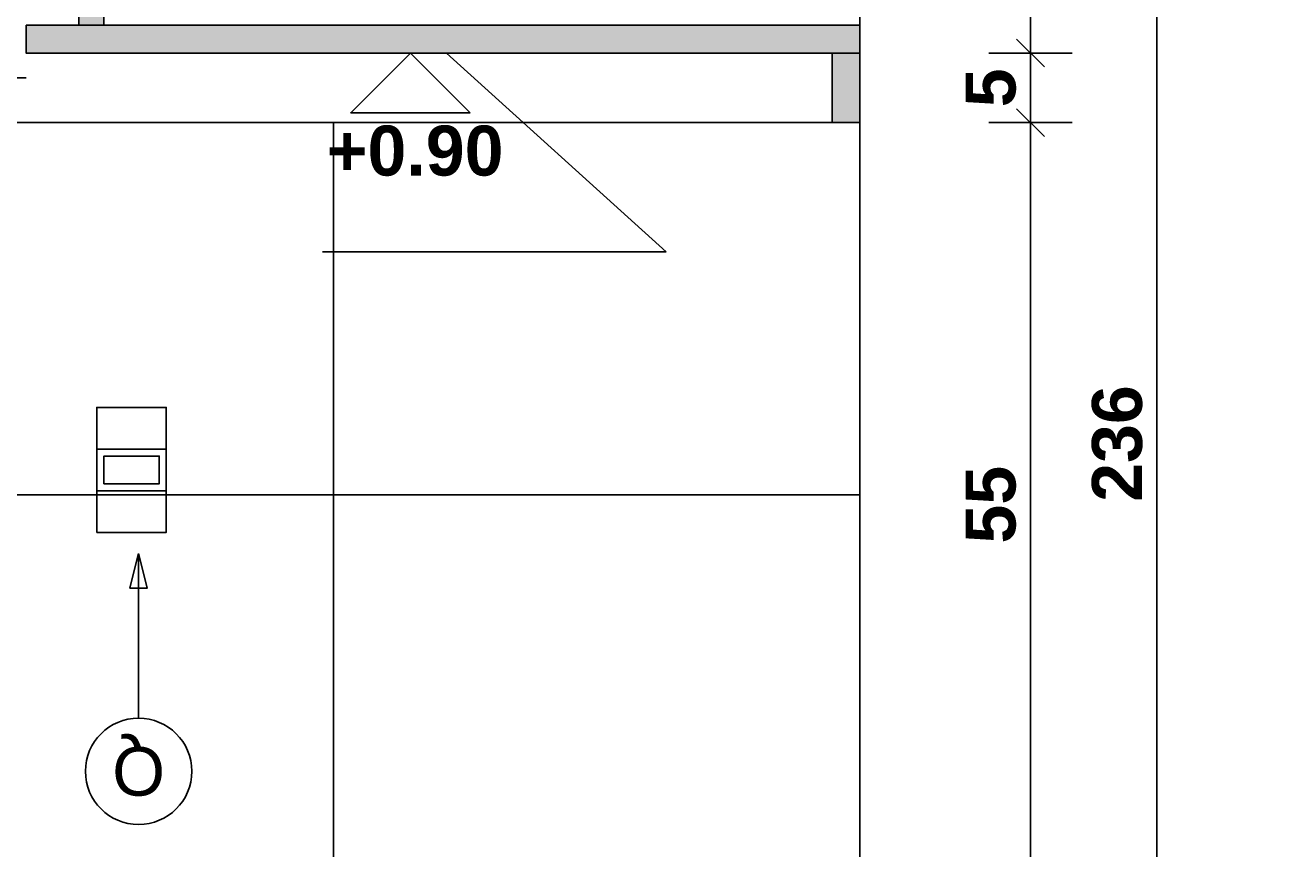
# Model space of a CAD drawing. Header units: millimetres. Extents: x -989 to -850, y -581 to -509.
# Tile 15 of 52: x -957.333 to -956.423, y -579.952 to -579.36. Entities that reach past the tile are written whole.
import ezdxf
from ezdxf.enums import TextEntityAlignment as Align

# ---------------------------------------------------------------- set-up
doc = ezdxf.new("R2010")
doc.units = ezdxf.units.MM
doc.header["$LTSCALE"] = 0.2
doc.set_wipeout_variables(frame=1)
for name, color, linetype in [('A-ALBA-0', 253, 'Continuous'), ('A-ALBA-0 @ 20', 253, 'Continuous'), ('A-ALBA-4', 6, 'Continuous'), ('A-ANNO-NIV', 2, 'Continuous'), ('A-ANOT-COTA-PARC', 1, 'Continuous'), ('TXT COTA', 3, 'Continuous')]:
    doc.layers.add(name, color=color, linetype=linetype)
doc.styles.add('BIS-COTA', font='swissb.ttf')
doc.styles.add('BIS-COTA-ACUM', font='swissi.ttf', dxfattribs={"oblique": 20})
doc.styles.add('E5-100', font='micross.ttf')
doc.dimstyles.new('BIS-COTA-ACUM', dxfattribs={"dimscale": 0.9, "dimtxt": 0.0016, "dimasz": 0.001, "dimexe": 0.0035, "dimexo": 0, "dimgap": 0.0005, "dimtad": 1, "dimdec": 1, "dimlfac": 100, "dimrnd": 1, "dimzin": 9, "dimdsep": 46, "dimtxsty": 'BIS-COTA-ACUM', "dimblk1": 'MARK1', "dimblk2": 'MARK2', "dimsah": 1, "dimcen": 0, "dimclrd": 1, "dimclre": 256, "dimclrt": 256, "dimaunit": 1, "dimadec": 0, "dimazin": 0, "dimtfac": 1, "dimtdec": 1, "dimtix": 1, "dimtmove": 2, "dimatfit": 3, "dimldrblk": 'MARK1', "dimfxl": 1, "dimtolj": 1, "dimarcsym": 1})
doc.dimstyles.new('BIS-COTA-NIVE', dxfattribs={"dimscale": 1.8, "dimtxt": 0.0018, "dimasz": 0.0015, "dimexe": 0, "dimexo": 0, "dimgap": 0.0027, "dimtad": 2, "dimtih": 1, "dimtoh": 1, "dimzin": 1, "dimdsep": 46, "dimtxsty": 'BIS-COTA', "dimblk1": 'MARK1', "dimblk2": 'MARK2', "dimsah": 1, "dimcen": 0.0015, "dimclrd": 1, "dimclre": 1, "dimaunit": 1, "dimadec": 0, "dimazin": 0, "dimtfac": 1, "dimtix": 1, "dimtofl": 0, "dimtmove": 2, "dimatfit": 3, "dimldrblk": 'MARK1', "dimfxl": 1, "dimtolj": 1, "dimarcsym": 0})
doc.dimstyles.new('BIS-COTA-PARC', dxfattribs={"dimscale": 0, "dimtxt": 0.0018, "dimasz": 0.001, "dimexe": 0.0015, "dimexo": 0, "dimgap": 0.0005, "dimtad": 1, "dimdec": 0, "dimlfac": 100, "dimzin": 9, "dimdsep": 46, "dimtxsty": 'BIS-COTA', "dimblk": 'OBLIQUE', "dimcen": 2.5, "dimclrd": 256, "dimclre": 251, "dimclrt": 2, "dimadec": 1, "dimazin": 2, "dimtfac": 1, "dimtdec": 0, "dimtix": 1, "dimtmove": 2, "dimatfit": 3, "dimldrblk": 'DOT', "dimfxl": 0.0015, "dimfxlon": 1, "dimtolj": 1, "dimtzin": 0, "dimarcsym": 0})

# ---------------------------------------------------------------- blocks, each defined once
blk = doc.blocks.new('*U539')
blk.add_wipeout([(0, 0), (0.002148, -0.002148), (-0.002148, -0.002148)])
at = {"color": 0, "linetype": 'Continuous'}
blk.add_line((-0.004296, 0), (0.002148, 0), dxfattribs=at)
at = {"color": 0, "linetype": 'Continuous', "ltscale": 5}
blk.add_lwpolyline([(-0.002148, -0.002148), (0.002148, -0.002148), (0, 0), (-0.002148, -0.002148)], dxfattribs=at)
blk = doc.blocks.new('*D606')
at = {"layer": 'A-ALBA-0', "color": 1, "lineweight": -2, "transparency": 16777216}
for p, q in [((-956.97013, -579.37979), (-957.03013, -579.37979)), ((-957.03013, -579.37979), (-956.87201, -579.52275)), ((-956.87201, -579.52275), (-957.1193, -579.52275))]:
    blk.add_line(p, q, dxfattribs=at)
at = {"layer": 'Defpoints', "color": 0, "transparency": 16777216}
for p in [(-963.83263, -578.47979), (-956.97013, -579.37979), (-956.93201, -579.52275)]:
    blk.add_point(p, dxfattribs=at)
at = {"layer": 'A-ALBA-0', "color": 0, "transparency": 16777216, "insert": (-957.05266, -579.45022), "char_height": 0.036, "attachment_point": 5, "style": 'BIS-COTA'}
blk.add_mtext('\\A1;+0.90', dxfattribs=at)
blk = doc.blocks.new('MARK1')
at = {"color": 0}
for p, q in [((1, 0), (-1, 0)), ((0, 1.5), (0, -1.5))]:
    blk.add_line(p, q, dxfattribs=at)
blk.add_lwpolyline([(0.5, 0.5), (-0.5, -0.5)], dxfattribs=at)
blk = doc.blocks.new('MARK2')
at = {"color": 0}
for p, q in [((1, 0), (-1, 0)), ((0, 1.5), (0, -1.5))]:
    blk.add_line(p, q, dxfattribs=at)
blk.add_lwpolyline([(0.5, 0.5), (-0.5, -0.5)], dxfattribs=at)
blk = doc.blocks.new('*D607')
at = {"layer": 'A-ANNO-NIV', "color": 1, "lineweight": -2, "transparency": 16777216}
for p, q in [((-956.87228, -580.58984), (-956.93228, -580.58984)), ((-956.93228, -580.58984), (-956.7872, -580.73894)), ((-956.7872, -580.73894), (-957.02687, -580.73894))]:
    blk.add_line(p, q, dxfattribs=at)
at = {"layer": 'Defpoints', "color": 0, "transparency": 16777216}
for p in [(-963.29893, -578.47979), (-956.87228, -580.58984), (-956.8472, -580.73894)]:
    blk.add_point(p, dxfattribs=at)
at = {"layer": 'A-ANNO-NIV', "color": 0, "transparency": 16777216, "insert": (-956.96404, -580.66694), "char_height": 0.036, "attachment_point": 5, "style": 'BIS-COTA'}
blk.add_mtext('\\A1;+2.11', dxfattribs=at)
blk = doc.blocks.new('*U63')
blk.add_lwpolyline([(0, -0.007846), (-0.000312, -0.006596), (0.000313, -0.006596)], close=True)
blk.add_wipeout([(0, -0.001913), (0.000299, -0.00189), (0.000591, -0.00182), (0.000869, -0.001705), (0.001125, -0.001548), (0.001353, -0.001353), (0.001548, -0.001125), (0.001705, -0.000869), (0.00182, -0.000591), (0.00189, -0.000299), (0.001913, 0), (0.00189, 0.000299), (0.00182, 0.000591), (0.001705, 0.000869), (0.001548, 0.001125), (0.001353, 0.001353), (0.001125, 0.001548), (0.000869, 0.001705), (0.000591, 0.00182), (0.000299, 0.00189), (0, 0.001913), (-0.000299, 0.00189), (-0.000591, 0.00182), (-0.000869, 0.001705), (-0.001125, 0.001548), (-0.001353, 0.001353), (-0.001548, 0.001125), (-0.001705, 0.000869), (-0.00182, 0.000591), (-0.00189, 0.000299), (-0.001913, 0), (-0.00189, -0.000299), (-0.00182, -0.000591), (-0.001705, -0.000869), (-0.001548, -0.001125), (-0.001353, -0.001353), (-0.001125, -0.001548), (-0.000869, -0.001705), (-0.000591, -0.00182), (-0.000299, -0.00189)])
at = {"linetype": 'Continuous'}
blk.add_line((0, -0.007846), (0, -0.001913), dxfattribs=at)
blk.add_circle((0, 0), 0.001913)
at = {"color": 1, "linetype": 'Continuous', "style": 'E5-100'}
blk.add_attdef('LETRA', text='', height=0.00175, dxfattribs=at).set_placement((0, 0), align=Align.MIDDLE_CENTER)
blk = doc.blocks.new('_Oblique')
at = {"layer": 'TXT COTA', "color": 0, "lineweight": -2}
blk.add_line((-0.5, -0.5), (0.5, 0.5), dxfattribs=at)
blk = doc.blocks.new('*D564')
at = {"layer": 'A-ANOT-COTA-PARC', "color": 251, "lineweight": -2, "transparency": 16777216}
for p, q in [((-956.63986, -578.57979), (-956.57986, -578.57979)), ((-956.63986, -579.37979), (-956.57986, -579.37979))]:
    blk.add_line(p, q, dxfattribs=at)
at = {"layer": 'A-ANOT-COTA-PARC', "lineweight": -2, "transparency": 16777216}
blk.add_line((-956.60986, -578.57979), (-956.60986, -579.37979), dxfattribs=at)
at = {"layer": 'Defpoints', "color": 0, "transparency": 16777216}
for p in [(-956.73262, -578.57979, -0.00045), (-956.73262, -579.37979, -0.00045), (-956.60986, -579.37979)]:
    blk.add_point(p, dxfattribs=at)
at = {"layer": 'A-ANOT-COTA-PARC', "lineweight": -2, "transparency": 16777216, "xscale": 0.02, "yscale": 0.02, "zscale": 0.02}
for p, rotation in [((-956.60986, -578.57979), 90), ((-956.60986, -579.37979), 270)]:
    blk.add_blockref('_Oblique', p, dxfattribs=dict(at, rotation=rotation))
at = {"layer": 'A-ANOT-COTA-PARC', "color": 2, "transparency": 16777216, "insert": (-956.63836, -578.97979), "char_height": 0.036, "attachment_point": 5, "rotation": 90, "style": 'BIS-COTA'}
blk.add_mtext('\\A1;80', dxfattribs=at)
blk = doc.blocks.new('_Dot')
at = {"color": 0, "linetype": 'ByBlock', "lineweight": -2}
blk.add_line((-0.5, 0), (-1, 0), dxfattribs=at)
at = {"color": 0, "linetype": 'ByBlock', "const_width": 0.5}
blk.add_lwpolyline([(-0.25, 0, 1), (0.25, 0, 1)], format="xyb", close=True, dxfattribs=at)
blk = doc.blocks.new('*D565')
at = {"layer": 'A-ANOT-COTA-PARC', "color": 251, "lineweight": -2, "transparency": 16777216}
for p, q in [((-956.63986, -579.37979), (-956.57986, -579.37979)), ((-956.63986, -579.42979), (-956.57986, -579.42979))]:
    blk.add_line(p, q, dxfattribs=at)
at = {"layer": 'A-ANOT-COTA-PARC', "lineweight": -2, "transparency": 16777216}
blk.add_line((-956.60986, -579.37979), (-956.60986, -579.42979), dxfattribs=at)
at = {"layer": 'Defpoints', "color": 0, "transparency": 16777216}
for p in [(-956.73262, -579.37979, -0.00045), (-956.73262, -579.42979, -0.00045), (-956.60986, -579.42979)]:
    blk.add_point(p, dxfattribs=at)
at = {"layer": 'A-ANOT-COTA-PARC', "lineweight": -2, "transparency": 16777216, "xscale": 0.02, "yscale": 0.02, "zscale": 0.02}
for p, rotation in [((-956.60986, -579.37979), 90), ((-956.60986, -579.42979), 270)]:
    blk.add_blockref('_Oblique', p, dxfattribs=dict(at, rotation=rotation))
at = {"layer": 'A-ANOT-COTA-PARC', "color": 2, "transparency": 16777216, "insert": (-956.63836, -579.40479), "char_height": 0.036, "attachment_point": 5, "rotation": 90, "style": 'BIS-COTA'}
blk.add_mtext('\\A1;5', dxfattribs=at)
blk = doc.blocks.new('*D566')
at = {"layer": 'A-ANOT-COTA-PARC', "color": 251, "lineweight": -2, "transparency": 16777216}
for p, q in [((-956.63986, -579.42979), (-956.57986, -579.42979)), ((-956.63986, -579.97979), (-956.57986, -579.97979))]:
    blk.add_line(p, q, dxfattribs=at)
at = {"layer": 'A-ANOT-COTA-PARC', "lineweight": -2, "transparency": 16777216}
blk.add_line((-956.60986, -579.42979), (-956.60986, -579.97979), dxfattribs=at)
at = {"layer": 'Defpoints', "color": 0, "transparency": 16777216}
for p in [(-956.73263, -579.42979), (-956.73283, -579.97979), (-956.60986, -579.97979)]:
    blk.add_point(p, dxfattribs=at)
at = {"layer": 'A-ANOT-COTA-PARC', "lineweight": -2, "transparency": 16777216, "xscale": 0.02, "yscale": 0.02, "zscale": 0.02}
for p, rotation in [((-956.60986, -579.42979), 90), ((-956.60986, -579.97979), 270)]:
    blk.add_blockref('_Oblique', p, dxfattribs=dict(at, rotation=rotation))
at = {"layer": 'A-ANOT-COTA-PARC', "color": 2, "transparency": 16777216, "insert": (-956.63836, -579.70479), "char_height": 0.036, "attachment_point": 5, "rotation": 90, "style": 'BIS-COTA'}
blk.add_mtext('\\A1;55', dxfattribs=at)
blk = doc.blocks.new('*D569')
at = {"layer": 'A-ANOT-COTA-PARC', "color": 251, "lineweight": -2, "transparency": 16777216}
for p, q in [((-956.54883, -578.47976), (-956.48883, -578.47976)), ((-956.54883, -580.84179), (-956.48883, -580.84179))]:
    blk.add_line(p, q, dxfattribs=at)
at = {"layer": 'A-ANOT-COTA-PARC', "lineweight": -2, "transparency": 16777216}
blk.add_line((-956.51883, -580.84179), (-956.51883, -578.47976), dxfattribs=at)
at = {"layer": 'Defpoints', "color": 0, "transparency": 16777216}
for p in [(-956.73263, -578.47976, -0.00045), (-956.51883, -578.47976), (-956.73263, -580.84179)]:
    blk.add_point(p, dxfattribs=at)
at = {"layer": 'A-ANOT-COTA-PARC', "lineweight": -2, "transparency": 16777216, "xscale": 0.02, "yscale": 0.02, "zscale": 0.02}
for p, rotation in [((-956.51883, -578.47976), 90), ((-956.51883, -580.84179), 270)]:
    blk.add_blockref('_Oblique', p, dxfattribs=dict(at, rotation=rotation))
at = {"layer": 'A-ANOT-COTA-PARC', "color": 2, "transparency": 16777216, "insert": (-956.54735, -579.66078), "char_height": 0.036, "attachment_point": 5, "rotation": 90, "style": 'BIS-COTA'}
blk.add_mtext('\\A1;236', dxfattribs=at)
blk = doc.blocks.new('EL-3 LLAVES BIPOLAR')
at = {"linetype": 'ByBlock'}
blk.add_wipeout([(63.93478, 13.89765), (63.93478, 13.97765), (63.81478, 13.97765), (63.81478, 13.89765)], dxfattribs=at)
for points in [[(63.85978, 13.91265), (63.85978, 13.96265), (63.82978, 13.96265), (63.82978, 13.91265)], [(63.88978, 13.91265), (63.88978, 13.96265), (63.85978, 13.96265), (63.85978, 13.91265)], [(63.91978, 13.91265), (63.91978, 13.96265), (63.88978, 13.96265), (63.88978, 13.91265)], [(63.8847, 13.91772), (63.8847, 13.95757), (63.86485, 13.95757), (63.86485, 13.91772)]]:
    blk.add_lwpolyline(points, close=True, dxfattribs=at)
blk = doc.blocks.new('*D577')
at = {"layer": 'A-ALBA-0', "lineweight": -2, "transparency": 16777216}
blk.add_line((-959.35274, -579.61979), (-959.35274, -579.46881), dxfattribs=at)
at = {"layer": 'Defpoints', "color": 0, "transparency": 16777216}
for p in [(-956.72274, -576.76869), (-959.35274, -579.56158), (-959.35274, -579.61979)]:
    blk.add_point(p, dxfattribs=at)
at = {"layer": 'A-ALBA-0', "transparency": 16777216, "insert": (-959.32674, -579.51019), "char_height": 0.032, "attachment_point": 5, "rotation": 270, "style": 'BIS-COTA-ACUM'}
blk.add_mtext('\\A1;242', dxfattribs=at)
blk = doc.blocks.new('*D578')
at = {"layer": 'A-ALBA-0', "lineweight": -2, "transparency": 16777216}
blk.add_line((-959.53274, -579.61979), (-959.53274, -579.47172), dxfattribs=at)
at = {"layer": 'Defpoints', "color": 0, "transparency": 16777216}
for p in [(-956.72274, -576.76869), (-959.53274, -579.56516), (-959.53274, -579.61979)]:
    blk.add_point(p, dxfattribs=at)
at = {"layer": 'A-ALBA-0', "transparency": 16777216, "insert": (-959.5063, -579.51344), "char_height": 0.032, "attachment_point": 5, "rotation": 270, "style": 'BIS-COTA-ACUM'}
blk.add_mtext('\\A1;260', dxfattribs=at)
blk = doc.blocks.new('*D579')
at = {"layer": 'A-ALBA-0', "lineweight": -2, "transparency": 16777216}
blk.add_line((-961.10411, -579.61979), (-961.10411, -579.48361), dxfattribs=at)
at = {"layer": 'Defpoints', "color": 0, "transparency": 16777216}
for p in [(-956.42263, -576.76869), (-961.10411, -579.57851), (-961.10411, -579.61979)]:
    blk.add_point(p, dxfattribs=at)
at = {"layer": 'A-ALBA-0', "transparency": 16777216, "insert": (-961.07766, -579.52606), "char_height": 0.032, "attachment_point": 5, "rotation": 270, "style": 'BIS-COTA-ACUM'}
blk.add_mtext('\\A1;437', dxfattribs=at)
blk = doc.blocks.new('*D580')
at = {"layer": 'A-ALBA-0', "lineweight": -2, "transparency": 16777216}
blk.add_line((-961.28411, -579.61979), (-961.28411, -579.49437), dxfattribs=at)
at = {"layer": 'Defpoints', "color": 0, "transparency": 16777216}
for p in [(-956.42263, -576.76869), (-961.28411, -579.58712), (-961.28411, -579.61979)]:
    blk.add_point(p, dxfattribs=at)
at = {"layer": 'A-ALBA-0', "transparency": 16777216, "insert": (-961.25764, -579.53574), "char_height": 0.032, "attachment_point": 5, "rotation": 270, "style": 'BIS-COTA-ACUM'}
blk.add_mtext('\\A1;455', dxfattribs=at)

msp = doc.modelspace()

# ---------------------------------------------------------------- hatches: boundary and pattern name
at = {"layer": 'A-ALBA-0'}
h = msp.add_hatch(color=256, dxfattribs=at)
h.dxf.hatch_style = 1
h.paths.add_polyline_path([(-957.29463, -579.35979), (-957.27663, -579.35979), (-957.27663, -578.57979), (-957.29463, -578.57979)])
h = msp.add_hatch(color=256, dxfattribs=at)
h.dxf.hatch_style = 1
h.paths.add_polyline_path([(-957.33263, -579.35979), (-956.73262, -579.35979), (-956.73262, -579.37979), (-957.33263, -579.37979)])
h = msp.add_hatch(color=256, dxfattribs=at)
h.dxf.hatch_style = 1
h.paths.add_polyline_path([(-956.73262, -579.37979), (-956.75262, -579.37979), (-956.75262, -579.42979), (-956.73262, -579.42979)])

# ---------------------------------------------------------------- linework, layer by layer
msp.add_line((-956.75262, -579.42979, -0.00045), (-957.37004, -579.42979, -0.00014), dxfattribs=at)
at = {"layer": 'A-ALBA-0', "elevation": -0.00045}
for points in [[(-957.29463, -579.35979), (-957.27663, -579.35979), (-957.27663, -578.57979), (-957.29463, -578.57979)], [(-957.33263, -579.35979), (-956.73262, -579.35979), (-956.73262, -579.37979), (-957.33263, -579.37979)], [(-956.73262, -579.37979), (-956.75262, -579.37979), (-956.75262, -579.42979), (-956.73262, -579.42979)]]:
    msp.add_lwpolyline(points, close=True, dxfattribs=at)

# ---------------------------------------------------------------- dimensions: what is measured, and where the dimension line sits
at = {"layer": 'A-ANOT-COTA-PARC'}
for base, p1, p2, picture, middle in [((-956.51883, -578.47976), (-956.73263, -580.84179), (-956.73263, -578.47976, -0.00045), '*D569', (-956.54735, -579.66078)), ((-956.60986, -579.37979), (-956.73262, -578.57979, -0.00045), (-956.73262, -579.37979, -0.00045), '*D564', (-956.63836, -578.97979)), ((-956.60986, -579.42979), (-956.73262, -579.37979, -0.00045), (-956.73262, -579.42979, -0.00045), '*D565', (-956.63836, -579.40479)), ((-956.60986, -579.97979), (-956.73263, -579.42979), (-956.73283, -579.97979), '*D566', (-956.63836, -579.70479))]:
    dim = msp.add_linear_dim(base=base, p1=p1, p2=p2, angle=270, dimstyle='BIS-COTA-PARC', override={"dimscale": 0, "dimtix": 1, "dimtofl": 1, "dimtmove": 2, "dimatfit": 3}, dxfattribs=at)
    dim.commit()
    dim.dimension.update_dxf_attribs({"geometry": picture, "text_midpoint": middle})

# ---------------------------------------------------------------- next in the draw order: block references
at = {"layer": 'A-ALBA-0 @ 20', "xscale": -20, "yscale": 20, "zscale": 20, "rotation": 359.9999999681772}
msp.add_blockref('*U539', (-957.05605, -579.37979), dxfattribs=at)

# ---------------------------------------------------------------- next in the draw order: dimensions: what is measured, and where the dimension line sits
at = {"layer": 'A-ALBA-0'}
dim = msp.add_ordinate_dim(feature_location=(-956.97013, -579.37979), offset=(0.03812, -0.14296), dtype=0, origin=(-963.83263, -578.47979), dimstyle='BIS-COTA-NIVE', override={"dimscale": 0, "dimpost": '+<>', "dimtix": 1, "dimtofl": 0, "dimtmove": 2, "dimatfit": 3}, dxfattribs=at)
dim.commit()
dim.dimension.update_dxf_attribs({"geometry": '*D606', "text_midpoint": (-957.05266, -579.45022)})
at = {"layer": 'A-ANNO-NIV'}
dim = msp.add_ordinate_dim(feature_location=(-956.87228, -580.58984), offset=(0.02507, -0.14911), dtype=0, origin=(-963.29893, -578.47979), dimstyle='BIS-COTA-NIVE', override={"dimscale": 0, "dimpost": '+<>', "dimtix": 1, "dimtofl": 0, "dimtmove": 2, "dimatfit": 3}, dxfattribs=at)
dim.commit()
dim.dimension.update_dxf_attribs({"geometry": '*D607', "text_midpoint": (-956.96404, -580.66694)})

# ---------------------------------------------------------------- next in the draw order: block references
at = {"layer": 'A-ALBA-0 @ 20', "xscale": 20, "yscale": 20, "zscale": 20, "rotation": 179.999999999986}
msp.add_blockref('*U63', (-957.25161, -579.8967), dxfattribs=at).add_auto_attribs({'LETRA': 'Q'})

# ---------------------------------------------------------------- next in the draw order: block references
at = {"layer": 'A-ALBA-0', "rotation": 269.9999999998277}
msp.add_blockref('EL-3 LLAVES BIPOLAR', (-971.19433, -515.80502), dxfattribs=at)

# ---------------------------------------------------------------- next in the draw order: hatches: boundary and pattern name
at = {"layer": 'A-ALBA-0'}
h = msp.add_hatch(dxfattribs=at)
h.set_pattern_fill('_USER', color=256, scale=0.6, angle=270, pattern_type=0)
h.set_pattern_definition([(270, (-958.31165, -609.6978), (0.6, -1e-13), [])])
h.paths.add_polyline_path([(-961.88263, -580.38979), (-963.83263, -580.38979), (-963.83263, -580.57979), (-958.88263, -580.57979), (-958.88263, -579.97979), (-957.35119, -579.97979), (-957.03273, -579.97979), (-956.73262, -579.97979), (-956.73262, -579.42979), (-957.32114, -579.42979), (-957.37004, -579.42979), (-957.83727, -579.42979), (-957.83727, -579.35979), (-957.83727, -579.36079), (-957.83727, -578.58029), (-957.29463, -578.57929), (-957.29463, -578.57979), (-957.76727, -578.57979), (-957.76727, -578.47979), (-959.00463, -578.47979), (-959.00463, -578.61979), (-959.20463, -578.61979), (-959.13363, -579.42979), (-961.88363, -579.42979), (-961.88363, -578.61979), (-961.81363, -578.61979), (-961.81363, -578.47979), (-963.83263, -578.47979), (-963.83263, -579.43979), (-961.88263, -579.43979)])
h = msp.add_hatch(dxfattribs=at)
h.set_pattern_fill('_USER', color=256, scale=0.3, angle=180, pattern_type=0)
h.set_pattern_definition([(180, (-958.31165, -609.6978), (-7e-14, -0.3), [])])
h.paths.add_polyline_path([(-961.88363, -579.42979), (-961.88363, -578.61979), (-961.81363, -578.61979), (-961.81363, -578.47979), (-963.83263, -578.47979), (-963.83263, -579.43979), (-961.88263, -579.43979), (-961.88263, -580.37979), (-963.83263, -580.37979), (-963.83263, -580.57979), (-959.08263, -580.57979), (-959.08263, -579.97979), (-957.38263, -579.97979), (-957.03273, -579.97979), (-956.73262, -579.97979), (-956.73262, -579.42979), (-957.33263, -579.42979), (-957.33263, -579.37929), (-957.83727, -579.38029), (-957.83727, -578.58029), (-957.29463, -578.57929), (-957.29463, -578.57979), (-957.29488, -578.57979), (-957.29488, -578.47979), (-959.20463, -578.47979), (-959.20463, -578.61979), (-959.13363, -578.61979), (-959.13363, -579.43256)])

# ---------------------------------------------------------------- next in the draw order: linework, layer by layer
at = {"layer": 'A-ALBA-4'}
msp.add_lwpolyline([(-963.83263, -578.47979), (-956.73263, -578.47979), (-956.73263, -580.84179), (-963.83263, -580.84179)], close=True, dxfattribs=at)

# ---------------------------------------------------------------- next in the draw order: dimensions: what is measured, and where the dimension line sits
at = {"layer": 'A-ALBA-0'}
for feature_location, offset, origin, text, picture, middle in [((-961.28411, -579.61979), (0, 0.03267), (-956.42263, -576.76869), '455', '*D580', (-961.25764, -579.53574)), ((-961.10411, -579.61979), (0, 0.04128), (-956.42263, -576.76869), '437', '*D579', (-961.07766, -579.52606)), ((-959.53274, -579.61979), (0, 0.05463), (-956.72274, -576.76869), '260', '*D578', (-959.5063, -579.51344)), ((-959.35274, -579.61979), (0, 0.05821), (-956.72274, -576.76869), '242', '*D577', (-959.32674, -579.51019))]:
    dim = msp.add_ordinate_dim(feature_location=feature_location, offset=offset, dtype=1, origin=origin, text=text, dimstyle='BIS-COTA-ACUM', override={"dimscale": 0, "dimtix": 1, "dimtofl": 1, "dimtmove": 2, "dimatfit": 3}, dxfattribs=at)
    dim.commit()
    dim.dimension.update_dxf_attribs({"geometry": picture, "text_midpoint": middle})

doc.saveas('drawing.dxf')
